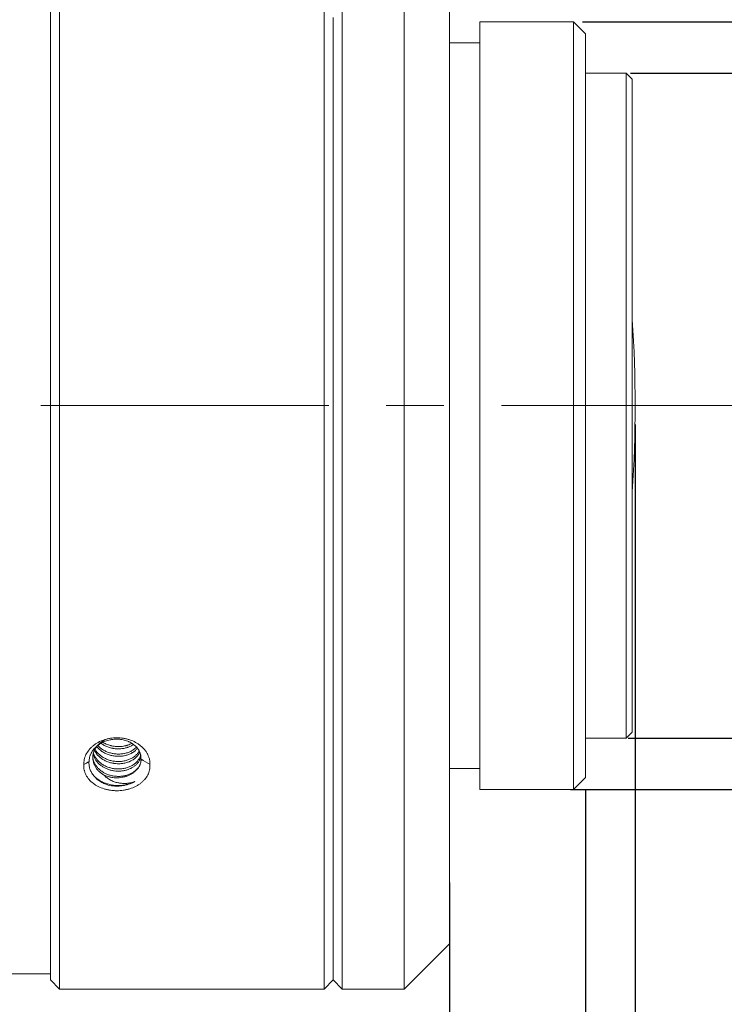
# Model space of a CAD drawing. Header units: millimetres. Extents: x 504 to 605, y 222 to 305.
# Tile 42 of 70: x 560 to 583, y 240 to 272. Entities that reach past the tile are written whole.
import ezdxf

# ---------------------------------------------------------------- set-up
doc = ezdxf.new("R2010")
doc.units = ezdxf.units.MM
doc.header["$LTSCALE"] = 0.03
doc.linetypes.add('CENTER', pattern=[50.8, 31.75, -6.35, 6.35, -6.35])
doc.layers.get('0').update_dxf_attribs({"lineweight": 15})
doc.layers.add('1', color=7, linetype='Continuous', true_color=0xffffff)
doc.styles.get("Standard").update_dxf_attribs({"font": 'simsun.ttc', "width": 0.85})
doc.dimstyles.new('ISO-25', dxfattribs={"dimtxt": 2.5, "dimasz": 2, "dimexe": 1.3, "dimexo": 0.625, "dimtad": 1, "dimzin": 9, "dimdsep": 46, "dimtxsty": 'Standard', "dimblk": 'OPEN30', "dimcen": 2, "dimazin": 2, "dimtfac": 0.6, "dimtmove": 0, "dimatfit": 0, "dimldrblk": 'OPEN30', "dimfxl": 1, "dimtolj": 1, "dimarcsym": 0})

# ---------------------------------------------------------------- blocks, each defined once
blk = doc.blocks.new('_Open30')
at = {"color": 0, "linetype": 'ByBlock', "lineweight": -2}
for p, q in [((-1, 0.268), (0, 0)), ((0, 0), (-1, -0.268)), ((0, 0), (-1, 0))]:
    blk.add_line(p, q, dxfattribs=at)
blk = doc.blocks.new('*D4')
at = {"color": 0, "lineweight": -2}
for p, q in [((573.828, 276.968), (573.828, 282.805)), ((591.353, 257.031), (591.353, 282.805)), ((575.828, 281.505), (589.353, 281.505))]:
    blk.add_line(p, q, dxfattribs=at)
at = {"layer": 'Defpoints', "color": 0}
for p in [(591.353, 281.505), (573.828, 276.343), (591.353, 256.406)]:
    blk.add_point(p, dxfattribs=at)
at = {"color": 0, "lineweight": -2, "xscale": 2, "yscale": 2, "zscale": 2, "rotation": 180}
blk.add_blockref('_Open30', (573.828, 281.505), dxfattribs=at)
at = {"color": 0, "lineweight": -2, "xscale": 2, "yscale": 2, "zscale": 2}
blk.add_blockref('_Open30', (591.353, 281.505), dxfattribs=at)
at = {"color": 0, "insert": (582.59, 283.471), "char_height": 2.5, "width": 45.23776, "attachment_point": 5}
blk.add_mtext('\\A1;17.526±0.2', dxfattribs=at)
blk = doc.blocks.new('*D11')
at = {"color": 0, "lineweight": -2}
for p, q in [((516.837, 259.046), (516.837, 224.24)), ((579.963, 259.046), (579.963, 224.24)), ((577.963, 225.54), (518.837, 225.54))]:
    blk.add_line(p, q, dxfattribs=at)
at = {"layer": 'Defpoints', "color": 0}
for p in [(516.837, 259.671), (579.963, 259.671), (516.837, 225.54)]:
    blk.add_point(p, dxfattribs=at)
at = {"color": 0, "lineweight": -2, "xscale": 2, "yscale": 2, "zscale": 2, "rotation": 180}
blk.add_blockref('_Open30', (516.837, 225.54), dxfattribs=at)
at = {"color": 0, "lineweight": -2, "xscale": 2, "yscale": 2, "zscale": 2}
blk.add_blockref('_Open30', (579.963, 225.54), dxfattribs=at)
at = {"color": 0, "insert": (549.547, 227.749), "char_height": 2.5, "width": 36.1612, "attachment_point": 5}
blk.add_mtext('\\A1;63.13±0.2(W.D. MOD)', dxfattribs=at)
blk = doc.blocks.new('*D3')
at = {"color": 0, "lineweight": -2}
for p, q in [((578.229, 272.371), (605.053, 272.371)), ((603.753, 248.971), (603.753, 270.371)), ((577.829, 246.971), (605.053, 246.971))]:
    blk.add_line(p, q, dxfattribs=at)
at = {"layer": 'Defpoints', "color": 0}
for p in [(577.604, 272.371), (603.753, 272.371), (577.204, 246.971)]:
    blk.add_point(p, dxfattribs=at)
at = {"color": 0, "lineweight": -2, "xscale": 2, "yscale": 2, "zscale": 2}
for p, rotation in [((603.753, 272.371), 90), ((603.753, 246.971), 270)]:
    blk.add_blockref('_Open30', p, dxfattribs=dict(at, rotation=rotation))
at = {"color": 0, "insert": (601.878, 259.671), "char_height": 2.5, "attachment_point": 5, "rotation": 90}
blk.add_mtext('\\A1;1"-32UNF-2A', dxfattribs=at)
blk = doc.blocks.new('*D8')
at = {"color": 0, "lineweight": -2}
for p, q in [((579.816, 270.671), (600.053, 270.671)), ((598.753, 250.671), (598.753, 268.671)), ((579.732, 248.671), (600.053, 248.671))]:
    blk.add_line(p, q, dxfattribs=at)
at = {"layer": 'Defpoints', "color": 0}
for p in [(579.191, 270.671), (598.753, 270.671), (579.107, 248.671)]:
    blk.add_point(p, dxfattribs=at)
at = {"color": 0, "lineweight": -2, "xscale": 2, "yscale": 2, "zscale": 2}
for p, rotation in [((598.753, 270.671), 90), ((598.753, 248.671), 270)]:
    blk.add_blockref('_Open30', p, dxfattribs=dict(at, rotation=rotation))
at = {"color": 0, "insert": (596.878, 259.671), "char_height": 2.5, "attachment_point": 5, "rotation": 90}
blk.add_mtext('\\A1;%%c22', dxfattribs=at)
blk = doc.blocks.new('*D2')
at = {"color": 0, "lineweight": -2}
for p, q in [((578.322, 246.985), (578.322, 232.709)), ((573.824, 243.899), (573.824, 232.709)), ((571.824, 234.009), (563.557, 234.009)), ((578.322, 234.009), (573.824, 234.009)), ((580.322, 234.009), (582.322, 234.009))]:
    blk.add_line(p, q, dxfattribs=at)
at = {"layer": 'Defpoints', "color": 0}
for p in [(578.322, 247.61), (573.824, 244.524), (573.824, 234.009)]:
    blk.add_point(p, dxfattribs=at)
at = {"color": 0, "lineweight": -2, "xscale": 2, "yscale": 2, "zscale": 2}
blk.add_blockref('_Open30', (573.824, 234.009), dxfattribs=at)
at = {"color": 0, "lineweight": -2, "xscale": 2, "yscale": 2, "zscale": 2, "rotation": 180}
blk.add_blockref('_Open30', (578.322, 234.009), dxfattribs=at)
at = {"color": 0, "insert": (566.301, 235.884), "char_height": 2.5, "attachment_point": 5}
blk.add_mtext('\\A1;4.5', dxfattribs=at)
blk = doc.blocks.new('*D7')
at = {"color": 0, "lineweight": -2}
for p, q in [((516.839, 260.296), (516.839, 302.805)), ((573.828, 277.513), (573.828, 302.805)), ((518.839, 301.505), (571.828, 301.505))]:
    blk.add_line(p, q, dxfattribs=at)
at = {"layer": 'Defpoints', "color": 0}
for p in [(573.828, 301.505), (573.828, 276.888), (516.839, 259.671)]:
    blk.add_point(p, dxfattribs=at)
at = {"color": 0, "lineweight": -2, "xscale": 2, "yscale": 2, "zscale": 2, "rotation": 180}
blk.add_blockref('_Open30', (516.839, 301.505), dxfattribs=at)
at = {"color": 0, "lineweight": -2, "xscale": 2, "yscale": 2, "zscale": 2}
blk.add_blockref('_Open30', (573.828, 301.505), dxfattribs=at)
at = {"color": 0, "insert": (545.321, 303.38), "char_height": 2.5, "attachment_point": 5}
blk.add_mtext('\\A1;56.99', dxfattribs=at)
blk = doc.blocks.new('A$C4323a73e')
at = {"layer": '1', "color": 7, "linetype": 'Continuous', "lineweight": 18}
for p, q in [((52.839, 19.299), (52.839, -4.996)), ((55.489, -19.3), (55.489, 19.3)), ((43.779, 18.999), (43.779, -4.919)), ((44.079, -4.996), (44.079, 19.125)), ((53.439, -19.3), (53.439, 18.642)), ((56.989, 17.193), (56.989, -17.8)), ((53.139, -4.919), (53.139, 12.839)), ((57.989, 12.7), (57.989, -12.7)), ((61.089, 12.7), (57.989, 12.7)), ((61.089, 12.7), (61.089, 12.267)), ((61.489, 12.3), (61.089, 12.7)), ((61.089, 12.267), (61.089, -12.7)), ((61.489, 11.881), (61.489, 12.3)), ((57.989, 12), (56.989, 12)), ((61.489, -12.3), (61.489, 11.881)), ((62.835, 11), (61.489, 11)), ((63.035, 10.8), (62.835, 11)), ((43.779, -4.919), (43.779, -19.001)), ((44.079, -19.301), (44.079, -4.996)), ((52.839, -4.996), (52.839, -19.301)), ((53.139, -19.001), (53.139, -4.919)), ((61.489, -11), (62.835, -11)), ((62.835, -11), (63.035, -10.8)), ((56.989, -12), (57.989, -12)), ((61.089, -12.7), (61.489, -12.3)), ((57.989, -12.7), (61.089, -12.7)), ((55.489, -19.3), (56.989, -17.8)), ((40.479, -18.801), (43.779, -18.801)), ((43.779, -19.001), (44.079, -19.301)), ((52.839, -19.301), (53.139, -19.001)), ((53.139, -19), (53.439, -19.3)), ((44.079, -19.301), (52.839, -19.301)), ((53.439, -19.3), (55.489, -19.3))]:
    blk.add_line(p, q, dxfattribs=at)
blk.add_arc((19.475, 0), 43.653, 356.2589, 3.7411, dxfattribs=at)
for centre, major_axis, start_param, end_param in [((63.035, 0), (0, -10.8), 1.837635, 6.283185), ((62.835, 0), (0, -11), 3.141614, 6.283185), ((63.035, 0), (0, -7.95), 1.937086, 3.141613), ((63.035, 0), (0, -7.95), 3.141613, 6.283185), ((63.035, 0), (0, -10.8), 0, 1.304055), ((63.035, 0), (0, -7.95), 0, 1.204408)]:
    blk.add_ellipse(centre, major_axis=major_axis, ratio=0.000004, start_param=start_param, end_param=end_param, dxfattribs=at)
for centre in [(63.035, 9.75), (63.035, -9.75)]:
    blk.add_ellipse(centre, major_axis=(0, 0.4), ratio=0.000004, dxfattribs=at)
for points, knots in [([(44.886, -11.883), (44.882, -11.825), (44.887, -11.768), (44.904, -11.683), (44.912, -11.655), (44.932, -11.598), (44.943, -11.571), (44.983, -11.489), (45.016, -11.438), (45.066, -11.376), (45.077, -11.364), (45.098, -11.34), (45.131, -11.305), (45.192, -11.251), (45.246, -11.211), (45.288, -11.183), (45.302, -11.174), (45.332, -11.156), (45.347, -11.148), (45.422, -11.106), (45.486, -11.079), (45.57, -11.051), (45.587, -11.045), (45.622, -11.035), (45.639, -11.031), (45.692, -11.018), (45.727, -11.011), (45.833, -10.993), (45.905, -10.988), (45.996, -10.988), (46.015, -10.988), (46.051, -10.989), (46.106, -10.993), (46.195, -11.003), (46.265, -11.018), (46.317, -11.031), (46.335, -11.035), (46.369, -11.045), (46.386, -11.051), (46.471, -11.079), (46.534, -11.107), (46.625, -11.156), (46.654, -11.173), (46.696, -11.201), (46.71, -11.211), (46.737, -11.231), (46.75, -11.241), (46.814, -11.293), (46.86, -11.339), (46.91, -11.4), (46.919, -11.412), (46.938, -11.438), (46.947, -11.451), (46.972, -11.49), (47.002, -11.543), (47.025, -11.598), (47.039, -11.639), (47.044, -11.653), (47.052, -11.682), (47.055, -11.696), (47.07, -11.768), (47.074, -11.825), (47.071, -11.883)], [0, 0, 0, 0, 0.0625, 0.0625, 0.09375, 0.09375, 0.125, 0.125, 0.1875, 0.1875, 0.203125, 0.203125, 0.21875, 0.25, 0.28125, 0.28125, 0.296875, 0.296875, 0.3125, 0.3125, 0.375, 0.375, 0.390625, 0.390625, 0.40625, 0.40625, 0.4375, 0.4375, 0.5, 0.5, 0.515625, 0.515625, 0.53125, 0.5625, 0.59375, 0.59375, 0.609375, 0.609375, 0.625, 0.625, 0.6875, 0.6875, 0.71875, 0.71875, 0.734375, 0.734375, 0.75, 0.75, 0.8125, 0.8125, 0.828125, 0.828125, 0.84375, 0.84375, 0.875, 0.90625, 0.90625, 0.921875, 0.921875, 0.9375, 0.9375, 1, 1, 1, 1]), ([(45.058, -11.776), (45.059, -11.728), (45.066, -11.682), (45.083, -11.613), (45.09, -11.59), (45.102, -11.556), (45.107, -11.545), (45.116, -11.523), (45.122, -11.512), (45.149, -11.457), (45.176, -11.415), (45.222, -11.356), (45.239, -11.337), (45.266, -11.309), (45.276, -11.3), (45.295, -11.282), (45.304, -11.273), (45.354, -11.231), (45.398, -11.2), (45.456, -11.166), (45.468, -11.159), (45.493, -11.146), (45.505, -11.14), (45.543, -11.122), (45.568, -11.111), (45.647, -11.082), (45.701, -11.066), (45.771, -11.052), (45.785, -11.05), (45.814, -11.045), (45.856, -11.039), (45.899, -11.036), (45.956, -11.034), (45.984, -11.034), (46.027, -11.036), (46.041, -11.037), (46.069, -11.039), (46.084, -11.04), (46.154, -11.049), (46.209, -11.061), (46.288, -11.084), (46.314, -11.093), (46.352, -11.108), (46.364, -11.113), (46.389, -11.124), (46.401, -11.13), (46.46, -11.16), (46.503, -11.187), (46.563, -11.234), (46.582, -11.25), (46.618, -11.284), (46.651, -11.32), (46.679, -11.358), (46.698, -11.387), (46.704, -11.397), (46.715, -11.417), (46.72, -11.428), (46.745, -11.479), (46.759, -11.522), (46.771, -11.586), (46.773, -11.608), (46.775, -11.653), (46.775, -11.675), (46.773, -11.697)], [0, 0, 0, 0, 0.0625, 0.0625, 0.09375, 0.09375, 0.109375, 0.109375, 0.125, 0.125, 0.1875, 0.1875, 0.21875, 0.21875, 0.234375, 0.234375, 0.25, 0.25, 0.3125, 0.3125, 0.328125, 0.328125, 0.34375, 0.34375, 0.375, 0.375, 0.4375, 0.4375, 0.453125, 0.453125, 0.46875, 0.5, 0.5, 0.53125, 0.53125, 0.546875, 0.546875, 0.5625, 0.5625, 0.625, 0.625, 0.65625, 0.65625, 0.671875, 0.671875, 0.6875, 0.6875, 0.75, 0.75, 0.78125, 0.78125, 0.8125, 0.84375, 0.84375, 0.859375, 0.859375, 0.875, 0.875, 0.9375, 0.9375, 0.96875, 0.96875, 1, 1, 1, 1]), ([(45.542, -12.213), (45.511, -12.195), (45.452, -12.157), (45.4, -12.112), (45.363, -12.076), (45.352, -12.064), (45.329, -12.039), (45.318, -12.026), (45.288, -11.987), (45.27, -11.96), (45.247, -11.918), (45.24, -11.903), (45.226, -11.874), (45.22, -11.86), (45.204, -11.815), (45.187, -11.755), (45.18, -11.693), (45.178, -11.647), (45.179, -11.631), (45.18, -11.6), (45.182, -11.585), (45.188, -11.539), (45.195, -11.508), (45.209, -11.464), (45.214, -11.449), (45.226, -11.419), (45.232, -11.404), (45.253, -11.361), (45.286, -11.306), (45.327, -11.254), (45.362, -11.217), (45.374, -11.205), (45.399, -11.181), (45.412, -11.17), (45.452, -11.137), (45.48, -11.117), (45.525, -11.089), (45.54, -11.08), (45.572, -11.062), (45.588, -11.054), (45.625, -11.037), (45.647, -11.027), (45.669, -11.019)], [0, 0, 0, 0, 0.063902, 0.127804, 0.127804, 0.159755, 0.159755, 0.191706, 0.191706, 0.255607, 0.255607, 0.287558, 0.287558, 0.319509, 0.319509, 0.383411, 0.447313, 0.447313, 0.479264, 0.479264, 0.511215, 0.511215, 0.575117, 0.575117, 0.607067, 0.607067, 0.639018, 0.639018, 0.70292, 0.766822, 0.766822, 0.798773, 0.798773, 0.830724, 0.830724, 0.894626, 0.894626, 0.926577, 0.926577, 0.958528, 0.958528, 1, 1, 1, 1]), ([(46.732, -11.475), (46.73, -11.478), (46.729, -11.482), (46.712, -11.514), (46.694, -11.542), (46.652, -11.596), (46.628, -11.622), (46.574, -11.67), (46.515, -11.715), (46.448, -11.751), (46.403, -11.772), (46.394, -11.775), (46.375, -11.783), (46.347, -11.794), (46.319, -11.803), (46.26, -11.82), (46.22, -11.829), (46.158, -11.838), (46.137, -11.841), (46.095, -11.845), (46.074, -11.846), (46.011, -11.847), (45.968, -11.846), (45.915, -11.84), (45.904, -11.839), (45.883, -11.836), (45.872, -11.835), (45.841, -11.83), (45.82, -11.825), (45.758, -11.811), (45.717, -11.799), (45.658, -11.777), (45.639, -11.769), (45.6, -11.751), (45.582, -11.742), (45.527, -11.713), (45.493, -11.692), (45.444, -11.656), (45.429, -11.643), (45.406, -11.624), (45.398, -11.617), (45.384, -11.604), (45.377, -11.597), (45.342, -11.563), (45.317, -11.533), (45.284, -11.487), (45.274, -11.472), (45.255, -11.44), (45.246, -11.423), (45.237, -11.404), (45.236, -11.402), (45.235, -11.4)], [0, 0, 0, 0, 0.007117, 0.007117, 0.07302, 0.07302, 0.138922, 0.138922, 0.204824, 0.270726, 0.270726, 0.287202, 0.287202, 0.303677, 0.336628, 0.336628, 0.402531, 0.402531, 0.435482, 0.435482, 0.468433, 0.468433, 0.534335, 0.534335, 0.550811, 0.550811, 0.567286, 0.567286, 0.600237, 0.600237, 0.666139, 0.666139, 0.699091, 0.699091, 0.732042, 0.732042, 0.797944, 0.797944, 0.830895, 0.830895, 0.847371, 0.847371, 0.863846, 0.863846, 0.929748, 0.929748, 0.962699, 0.962699, 0.995651, 0.995651, 1, 1, 1, 1]), ([(45.255, -11.366), (45.255, -11.367), (45.256, -11.368), (45.275, -11.401), (45.296, -11.432), (45.332, -11.476), (45.345, -11.491), (45.372, -11.519), (45.386, -11.533), (45.43, -11.572), (45.462, -11.597), (45.513, -11.63), (45.53, -11.641), (45.566, -11.661), (45.585, -11.67), (45.641, -11.697), (45.68, -11.712), (45.74, -11.732), (45.761, -11.738), (45.802, -11.748), (45.823, -11.753), (45.886, -11.764), (45.929, -11.769), (45.992, -11.773), (46.013, -11.773), (46.056, -11.773), (46.077, -11.772), (46.141, -11.768), (46.182, -11.762), (46.243, -11.75), (46.263, -11.745), (46.302, -11.735), (46.321, -11.729), (46.379, -11.709), (46.415, -11.694), (46.484, -11.658), (46.516, -11.639), (46.561, -11.606), (46.576, -11.594), (46.603, -11.571), (46.616, -11.559), (46.653, -11.521), (46.675, -11.495), (46.699, -11.459), (46.704, -11.452), (46.709, -11.444)], [0, 0, 0, 0, 0.00168, 0.00168, 0.071649, 0.071649, 0.106633, 0.106633, 0.141618, 0.141618, 0.211587, 0.211587, 0.246572, 0.246572, 0.281556, 0.281556, 0.351526, 0.351526, 0.38651, 0.38651, 0.421495, 0.421495, 0.491464, 0.491464, 0.526449, 0.526449, 0.561433, 0.561433, 0.631402, 0.631402, 0.666387, 0.666387, 0.701372, 0.701372, 0.771341, 0.771341, 0.84131, 0.84131, 0.876295, 0.876295, 0.911279, 0.911279, 0.981249, 0.981249, 1, 1, 1, 1]), ([(46.656, -11.344), (46.647, -11.354), (46.638, -11.364), (46.604, -11.399), (46.576, -11.422), (46.531, -11.455), (46.508, -11.47), (46.483, -11.485), (46.467, -11.494), (46.458, -11.499), (46.415, -11.521), (46.378, -11.536), (46.303, -11.562), (46.264, -11.573), (46.182, -11.59), (46.099, -11.601), (46.014, -11.601), (45.961, -11.598), (45.95, -11.597), (45.928, -11.595), (45.897, -11.592), (45.865, -11.587), (45.802, -11.576), (45.761, -11.566), (45.7, -11.546), (45.68, -11.539), (45.641, -11.524), (45.622, -11.515), (45.566, -11.489), (45.53, -11.469), (45.488, -11.441), (45.479, -11.435), (45.463, -11.423), (45.454, -11.417), (45.43, -11.399), (45.415, -11.386), (45.371, -11.347), (45.344, -11.319), (45.318, -11.286), (45.316, -11.284), (45.314, -11.281)], [0, 0, 0, 0, 0.030327, 0.030327, 0.110558, 0.110558, 0.150674, 0.170732, 0.170732, 0.190789, 0.190789, 0.27102, 0.27102, 0.351251, 0.351251, 0.431483, 0.511714, 0.511714, 0.531771, 0.531771, 0.551829, 0.591945, 0.591945, 0.672176, 0.672176, 0.712291, 0.712291, 0.752407, 0.752407, 0.832638, 0.832638, 0.852696, 0.852696, 0.872753, 0.872753, 0.912869, 0.912869, 0.9931, 0.9931, 1, 1, 1, 1]), ([(45.342, -11.241), (45.344, -11.243), (45.346, -11.245), (45.354, -11.254), (45.36, -11.261), (45.374, -11.275), (45.395, -11.295), (45.418, -11.315), (45.464, -11.352), (45.498, -11.375), (45.551, -11.406), (45.569, -11.416), (45.606, -11.435), (45.625, -11.443), (45.683, -11.467), (45.723, -11.481), (45.785, -11.497), (45.806, -11.502), (45.848, -11.511), (45.869, -11.514), (45.932, -11.523), (45.974, -11.526), (46.038, -11.527), (46.059, -11.527), (46.102, -11.525), (46.123, -11.523), (46.185, -11.515), (46.226, -11.508), (46.285, -11.493), (46.305, -11.487), (46.344, -11.475), (46.363, -11.468), (46.418, -11.446), (46.453, -11.429), (46.502, -11.4), (46.518, -11.39), (46.549, -11.369), (46.563, -11.358), (46.595, -11.332), (46.611, -11.318), (46.626, -11.303)], [0, 0, 0, 0, 0.005144, 0.005144, 0.026577, 0.026577, 0.048011, 0.090878, 0.090878, 0.176612, 0.176612, 0.219478, 0.219478, 0.262345, 0.262345, 0.348079, 0.348079, 0.390946, 0.390946, 0.433813, 0.433813, 0.519547, 0.519547, 0.562414, 0.562414, 0.605281, 0.605281, 0.691015, 0.691015, 0.733882, 0.733882, 0.776749, 0.776749, 0.862482, 0.862482, 0.905349, 0.905349, 0.948216, 0.948216, 1, 1, 1, 1]), ([(46.523, -11.213), (46.511, -11.221), (46.499, -11.229), (46.453, -11.256), (46.418, -11.273), (46.372, -11.292), (46.363, -11.295), (46.344, -11.302), (46.315, -11.312), (46.286, -11.32), (46.227, -11.335), (46.186, -11.342), (46.123, -11.35), (46.102, -11.352), (46.06, -11.354), (46.039, -11.354), (45.975, -11.354), (45.933, -11.351), (45.88, -11.343), (45.869, -11.342), (45.848, -11.338), (45.837, -11.336), (45.806, -11.33), (45.785, -11.325), (45.724, -11.308), (45.684, -11.295), (45.626, -11.271), (45.607, -11.262), (45.569, -11.243), (45.551, -11.234), (45.501, -11.204), (45.47, -11.183), (45.44, -11.16)], [0, 0, 0, 0, 0.041845, 0.041845, 0.149142, 0.149142, 0.175966, 0.175966, 0.20279, 0.256438, 0.256438, 0.363734, 0.363734, 0.417382, 0.417382, 0.47103, 0.47103, 0.578326, 0.578326, 0.60515, 0.60515, 0.631974, 0.631974, 0.685622, 0.685622, 0.792918, 0.792918, 0.846566, 0.846566, 0.900214, 0.900214, 1, 1, 1, 1]), ([(45.49, -11.122), (45.492, -11.124), (45.493, -11.125), (45.506, -11.133), (45.516, -11.14), (45.57, -11.172), (45.616, -11.194), (45.687, -11.222), (45.711, -11.23), (45.748, -11.241), (45.761, -11.245), (45.786, -11.251), (45.799, -11.254), (45.862, -11.268), (45.914, -11.275), (45.979, -11.279), (45.992, -11.28), (46.018, -11.281), (46.031, -11.281), (46.07, -11.28), (46.095, -11.279), (46.172, -11.272), (46.222, -11.263), (46.282, -11.247), (46.294, -11.244), (46.318, -11.237), (46.354, -11.225), (46.406, -11.205), (46.444, -11.186), (46.461, -11.177)], [0, 0, 0, 0, 0.006416, 0.006416, 0.043718, 0.043718, 0.192927, 0.192927, 0.267532, 0.267532, 0.304834, 0.304834, 0.342136, 0.342136, 0.491345, 0.491345, 0.528648, 0.528648, 0.56595, 0.56595, 0.640555, 0.640555, 0.789764, 0.789764, 0.827066, 0.827066, 0.864368, 0.938973, 1, 1, 1, 1]), ([(45.179, -11.573), (45.179, -11.582), (45.179, -11.591), (45.181, -11.633), (45.19, -11.698), (45.21, -11.762), (45.236, -11.825), (45.252, -11.856), (45.289, -11.914), (45.309, -11.942), (45.344, -11.983), (45.357, -11.996), (45.382, -12.022), (45.396, -12.034), (45.437, -12.07), (45.467, -12.092), (45.514, -12.123), (45.53, -12.133), (45.563, -12.152), (45.581, -12.161), (45.633, -12.186), (45.668, -12.201), (45.724, -12.219), (45.742, -12.225), (45.78, -12.235), (45.8, -12.24), (45.858, -12.252), (45.936, -12.264), (46.015, -12.266), (46.074, -12.265), (46.093, -12.264), (46.132, -12.261), (46.152, -12.258), (46.209, -12.25), (46.246, -12.242), (46.301, -12.228), (46.319, -12.222), (46.354, -12.21), (46.372, -12.203), (46.422, -12.183), (46.454, -12.167), (46.5, -12.14), (46.515, -12.131), (46.543, -12.112), (46.557, -12.101), (46.597, -12.07), (46.646, -12.025), (46.685, -11.974), (46.71, -11.935), (46.718, -11.922), (46.732, -11.895), (46.738, -11.881), (46.756, -11.839), (46.764, -11.811), (46.773, -11.768), (46.775, -11.753), (46.778, -11.724), (46.779, -11.709), (46.779, -11.695)], [0, 0, 0, 0, 0.012973, 0.012973, 0.059974, 0.106975, 0.106975, 0.153976, 0.153976, 0.200978, 0.200978, 0.224478, 0.224478, 0.247979, 0.247979, 0.29498, 0.29498, 0.318481, 0.318481, 0.341982, 0.341982, 0.388983, 0.388983, 0.412484, 0.412484, 0.435984, 0.435984, 0.482986, 0.529987, 0.529987, 0.553488, 0.553488, 0.576988, 0.576988, 0.62399, 0.62399, 0.64749, 0.64749, 0.670991, 0.670991, 0.717992, 0.717992, 0.741493, 0.741493, 0.764993, 0.764993, 0.811995, 0.858996, 0.858996, 0.882497, 0.882497, 0.905997, 0.905997, 0.952999, 0.952999, 0.976499, 0.976499, 1, 1, 1, 1]), ([(46.773, -11.589), (46.772, -11.598), (46.766, -11.634), (46.755, -11.669), (46.739, -11.708), (46.733, -11.721), (46.719, -11.746), (46.712, -11.759), (46.689, -11.796), (46.671, -11.819), (46.641, -11.853), (46.631, -11.864), (46.609, -11.886), (46.597, -11.896), (46.561, -11.927), (46.535, -11.946), (46.48, -11.98), (46.45, -11.996), (46.404, -12.017), (46.388, -12.024), (46.356, -12.037), (46.339, -12.042), (46.289, -12.059), (46.255, -12.067), (46.203, -12.078), (46.185, -12.081), (46.149, -12.086), (46.13, -12.088), (46.076, -12.092), (46.039, -12.094), (45.966, -12.092), (45.929, -12.089), (45.873, -12.081), (45.855, -12.078), (45.818, -12.071), (45.8, -12.067), (45.747, -12.054), (45.712, -12.043), (45.661, -12.024), (45.644, -12.017), (45.61, -12.002), (45.594, -11.995), (45.546, -11.97), (45.516, -11.952), (45.458, -11.913), (45.43, -11.892), (45.378, -11.846), (45.331, -11.798), (45.291, -11.745), (45.265, -11.704), (45.257, -11.69), (45.242, -11.661), (45.235, -11.647), (45.215, -11.603), (45.205, -11.574), (45.196, -11.539), (45.195, -11.534), (45.194, -11.529)], [0, 0, 0, 0, 0.015717, 0.064529, 0.064529, 0.088934, 0.088934, 0.11334, 0.11334, 0.162152, 0.162152, 0.186557, 0.186557, 0.210963, 0.210963, 0.259774, 0.259774, 0.308586, 0.308586, 0.332992, 0.332992, 0.357397, 0.357397, 0.406209, 0.406209, 0.430615, 0.430615, 0.45502, 0.45502, 0.503832, 0.503832, 0.552643, 0.552643, 0.577049, 0.577049, 0.601455, 0.601455, 0.650266, 0.650266, 0.674672, 0.674672, 0.699077, 0.699077, 0.747889, 0.747889, 0.7967, 0.7967, 0.845512, 0.894323, 0.894323, 0.918729, 0.918729, 0.943135, 0.943135, 0.991946, 0.991946, 1, 1, 1, 1]), ([(45.202, -11.488), (45.206, -11.501), (45.211, -11.515), (45.222, -11.546), (45.23, -11.563), (45.254, -11.613), (45.273, -11.645), (45.306, -11.691), (45.318, -11.706), (45.343, -11.735), (45.356, -11.749), (45.398, -11.791), (45.428, -11.816), (45.476, -11.852), (45.493, -11.863), (45.527, -11.885), (45.545, -11.896), (45.6, -11.925), (45.638, -11.942), (45.717, -11.971), (45.757, -11.984), (45.82, -11.998), (45.841, -12.002), (45.883, -12.009), (45.904, -12.012), (45.968, -12.018), (46.01, -12.02), (46.074, -12.019), (46.095, -12.018), (46.137, -12.014), (46.158, -12.011), (46.22, -12.002), (46.26, -11.993), (46.318, -11.976), (46.338, -11.97), (46.375, -11.956), (46.394, -11.948), (46.447, -11.924), (46.481, -11.906), (46.529, -11.876), (46.544, -11.865), (46.573, -11.843), (46.587, -11.831), (46.628, -11.795), (46.651, -11.77), (46.683, -11.729), (46.693, -11.715), (46.711, -11.687), (46.72, -11.672), (46.742, -11.628), (46.754, -11.598), (46.763, -11.564), (46.764, -11.56), (46.765, -11.556)], [0, 0, 0, 0, 0.023384, 0.023384, 0.052761, 0.052761, 0.111516, 0.111516, 0.140893, 0.140893, 0.17027, 0.17027, 0.229024, 0.229024, 0.258402, 0.258402, 0.287779, 0.287779, 0.346533, 0.346533, 0.405288, 0.405288, 0.434665, 0.434665, 0.464042, 0.464042, 0.522796, 0.522796, 0.552174, 0.552174, 0.581551, 0.581551, 0.640305, 0.640305, 0.669682, 0.669682, 0.69906, 0.69906, 0.757814, 0.757814, 0.787191, 0.787191, 0.816568, 0.816568, 0.875323, 0.875323, 0.9047, 0.9047, 0.934077, 0.934077, 0.992832, 0.992832, 1, 1, 1, 1]), ([(45.542, -12.213), (45.572, -12.228), (45.635, -12.254), (45.701, -12.275), (45.753, -12.287), (45.77, -12.291), (45.805, -12.297), (45.823, -12.3), (45.875, -12.307), (45.911, -12.31), (45.964, -12.312), (45.982, -12.312), (46.018, -12.311), (46.036, -12.31), (46.09, -12.306), (46.16, -12.298), (46.229, -12.282), (46.279, -12.267), (46.296, -12.262), (46.329, -12.25), (46.345, -12.244), (46.392, -12.225), (46.422, -12.21), (46.465, -12.186), (46.479, -12.178), (46.507, -12.16), (46.52, -12.151), (46.559, -12.122), (46.607, -12.082), (46.648, -12.037), (46.675, -12.002), (46.684, -11.989), (46.7, -11.965), (46.708, -11.953), (46.729, -11.915), (46.74, -11.889), (46.755, -11.85), (46.759, -11.837), (46.766, -11.81), (46.769, -11.796), (46.776, -11.755), (46.779, -11.728), (46.779, -11.7)], [0, 0, 0, 0, 0.0625, 0.125, 0.125, 0.15625, 0.15625, 0.1875, 0.1875, 0.25, 0.25, 0.28125, 0.28125, 0.3125, 0.3125, 0.375, 0.4375, 0.4375, 0.46875, 0.46875, 0.5, 0.5, 0.5625, 0.5625, 0.59375, 0.59375, 0.625, 0.625, 0.6875, 0.75, 0.75, 0.78125, 0.78125, 0.8125, 0.8125, 0.875, 0.875, 0.90625, 0.90625, 0.9375, 0.9375, 1, 1, 1, 1]), ([(47.073, -11.884), (47.076, -11.941), (47.071, -11.998), (47.053, -12.082), (47.046, -12.11), (47.026, -12.164), (47.014, -12.191), (46.975, -12.27), (46.941, -12.319), (46.891, -12.378), (46.881, -12.389), (46.859, -12.412), (46.826, -12.445), (46.765, -12.496), (46.711, -12.533), (46.669, -12.559), (46.655, -12.568), (46.625, -12.584), (46.61, -12.592), (46.535, -12.63), (46.471, -12.656), (46.387, -12.682), (46.37, -12.687), (46.335, -12.696), (46.318, -12.7), (46.265, -12.712), (46.23, -12.718), (46.124, -12.734), (46.052, -12.739), (45.96, -12.739), (45.942, -12.739), (45.906, -12.738), (45.851, -12.735), (45.762, -12.725), (45.692, -12.712), (45.639, -12.7), (45.622, -12.696), (45.588, -12.687), (45.571, -12.682), (45.486, -12.656), (45.422, -12.63), (45.332, -12.585), (45.303, -12.568), (45.26, -12.542), (45.246, -12.533), (45.219, -12.514), (45.206, -12.505), (45.142, -12.456), (45.096, -12.413), (45.047, -12.355), (45.037, -12.343), (45.018, -12.319), (45.01, -12.306), (44.984, -12.269), (44.954, -12.218), (44.931, -12.165), (44.917, -12.124), (44.912, -12.111), (44.904, -12.083), (44.901, -12.069), (44.886, -11.998), (44.881, -11.941), (44.885, -11.884)], [0, 0, 0, 0, 0.0625, 0.0625, 0.09375, 0.09375, 0.125, 0.125, 0.1875, 0.1875, 0.203125, 0.203125, 0.21875, 0.25, 0.28125, 0.28125, 0.296875, 0.296875, 0.3125, 0.3125, 0.375, 0.375, 0.390625, 0.390625, 0.40625, 0.40625, 0.4375, 0.4375, 0.5, 0.5, 0.515625, 0.515625, 0.53125, 0.5625, 0.59375, 0.59375, 0.609375, 0.609375, 0.625, 0.625, 0.6875, 0.6875, 0.71875, 0.71875, 0.734375, 0.734375, 0.75, 0.75, 0.8125, 0.8125, 0.828125, 0.828125, 0.84375, 0.84375, 0.875, 0.90625, 0.90625, 0.921875, 0.921875, 0.9375, 0.9375, 1, 1, 1, 1]), ([(45.058, -11.776), (45.054, -11.817), (45.055, -11.858), (45.064, -11.94), (45.073, -11.98), (45.093, -12.04), (45.101, -12.06), (45.118, -12.098), (45.127, -12.117), (45.158, -12.173), (45.183, -12.209), (45.218, -12.252), (45.225, -12.261), (45.24, -12.278), (45.263, -12.303), (45.288, -12.326), (45.339, -12.372), (45.376, -12.4), (45.437, -12.439), (45.458, -12.451), (45.5, -12.475), (45.522, -12.486), (45.588, -12.516), (45.635, -12.534), (45.683, -12.549)], [0, 0, 0, 0, 0.125, 0.125, 0.25, 0.25, 0.3125, 0.3125, 0.375, 0.375, 0.5, 0.5, 0.53125, 0.53125, 0.5625, 0.625, 0.625, 0.75, 0.75, 0.8125, 0.8125, 0.875, 0.875, 1, 1, 1, 1]), ([(45.195, -12.232), (45.219, -12.258), (45.245, -12.282), (45.291, -12.321), (45.311, -12.336), (45.341, -12.358), (45.351, -12.365), (45.371, -12.379), (45.382, -12.386), (45.435, -12.419), (45.48, -12.442), (45.573, -12.483), (45.622, -12.501), (45.722, -12.531), (45.773, -12.543), (45.876, -12.56), (45.929, -12.565), (45.995, -12.567), (46.008, -12.567), (46.034, -12.568), (46.074, -12.567), (46.113, -12.565), (46.19, -12.558), (46.241, -12.55), (46.316, -12.534), (46.34, -12.528), (46.389, -12.514), (46.413, -12.506), (46.482, -12.481), (46.527, -12.462), (46.569, -12.439)], [0, 0, 0, 0, 0.076354, 0.076354, 0.127668, 0.127668, 0.153325, 0.153325, 0.178982, 0.178982, 0.281609, 0.281609, 0.384236, 0.384236, 0.486864, 0.486864, 0.589491, 0.589491, 0.615148, 0.615148, 0.640805, 0.692118, 0.692118, 0.794745, 0.794745, 0.846059, 0.846059, 0.897373, 0.897373, 1, 1, 1, 1]), ([(46.569, -12.439), (46.529, -12.455), (46.486, -12.467), (46.421, -12.482), (46.399, -12.486), (46.364, -12.491), (46.353, -12.492), (46.33, -12.494), (46.319, -12.496), (46.261, -12.5), (46.215, -12.5), (46.145, -12.496), (46.121, -12.494), (46.086, -12.49), (46.074, -12.488), (46.05, -12.484), (45.992, -12.474), (45.935, -12.458), (45.869, -12.434), (45.847, -12.425), (45.803, -12.406), (45.782, -12.395), (45.72, -12.361), (45.68, -12.335), (45.625, -12.293), (45.607, -12.279), (45.573, -12.248), (45.556, -12.231), (45.54, -12.214)], [0, 0, 0, 0, 0.125, 0.125, 0.1875, 0.1875, 0.21875, 0.21875, 0.25, 0.25, 0.375, 0.375, 0.4375, 0.4375, 0.46875, 0.46875, 0.5, 0.625, 0.625, 0.6875, 0.6875, 0.75, 0.75, 0.875, 0.875, 0.9375, 0.9375, 1, 1, 1, 1]), ([(45.682, -12.552), (45.757, -12.57), (45.834, -12.58), (45.95, -12.587), (45.99, -12.587), (46.068, -12.584), (46.145, -12.577), (46.22, -12.564), (46.276, -12.552), (46.295, -12.547), (46.332, -12.537), (46.35, -12.532), (46.439, -12.503), (46.507, -12.474), (46.569, -12.439)], [0, 0, 0, 0, 0.25, 0.25, 0.375, 0.375, 0.5, 0.625, 0.625, 0.6875, 0.6875, 0.75, 0.75, 1, 1, 1, 1])]:
    blk.add_open_spline(points, degree=3, knots=knots, dxfattribs=at)
for points in [[(47.075, -11.873), (46.975, -11.812), (46.875, -11.751), (46.775, -11.689)], [(44.882, -11.877), (44.94, -11.841), (44.999, -11.806), (45.058, -11.77)]]:
    blk.add_open_spline(points, degree=3, dxfattribs=at)

msp = doc.modelspace()

# ---------------------------------------------------------------- linework, layer by layer
at = {"layer": '1', "color": 1, "linetype": 'CENTER', "lineweight": 5, "ltscale": 10}
msp.add_open_spline([(514.581, 259.6714), (548.9675, 259.671), (593.5091, 259.671)], degree=1, knots=[0, 0, 0.0768246, 1, 1], dxfattribs=at)

# ---------------------------------------------------------------- block references
msp.add_blockref('A$C4323a73e', (516.8371, 259.6709))

# ---------------------------------------------------------------- dimensions: what is measured, and where the dimension line sits
dim = msp.add_linear_dim(base=(573.828, 301.5054), p1=(516.8392, 259.671), p2=(573.828, 276.8884), dimstyle='ISO-25', override={"dimtmove": 0})
dim.commit()
dim.dimension.update_dxf_attribs({"geometry": '*D7', "text_midpoint": (545.3206, 301.5054), "dimtype": 128})
dim = msp.add_linear_dim(base=(591.3535, 281.5054), p1=(573.8279, 276.3426), p2=(591.3535, 256.4058), angle=180, dimstyle='ISO-25', override={"dimdec": 3, "dimtol": 1, "dimtp": 0.2, "dimtm": 0.2, "dimtfac": 1, "dimtdec": 3})
dim.commit()
dim.dimension.update_dxf_attribs({"geometry": '*D4', "text_midpoint": (582.5905, 281.5054), "dimtype": 128})
for base, p1, p2, text, picture, middle in [((603.7526, 272.371), (577.2043, 246.971), (577.6044, 272.371), '1"-32UNF-2A', '*D3', (603.7526, 259.671)), ((598.7526, 270.671), (579.1073, 248.671), (579.1908, 270.671), '%%c<>', '*D8', (598.7526, 259.671))]:
    dim = msp.add_linear_dim(base=base, p1=p1, p2=p2, angle=90, text=text, dimstyle='ISO-25')
    dim.commit()
    dim.dimension.update_dxf_attribs({"geometry": picture, "text_midpoint": middle, "dimtype": 128})
at = {"color": 7}
dim = msp.add_linear_dim(base=(516.8371, 225.5402), p1=(579.9627, 259.671), p2=(516.8371, 259.6714), angle=180, text='<>(W.D. MOD)', dimstyle='ISO-25', override={"dimgap": 0.625, "dimtol": 1, "dimlim": 0, "dimtp": 0.2, "dimtm": 0.2, "dimtfac": 1}, dxfattribs=at)
dim.commit()
dim.dimension.update_dxf_attribs({"geometry": '*D11', "text_midpoint": (549.5475, 225.5402), "dimtype": 160})
dim = msp.add_linear_dim(base=(573.8245, 234.0093), p1=(578.3218, 247.6098), p2=(573.8245, 244.5244), dimstyle='ISO-25')
dim.commit()
dim.dimension.update_dxf_attribs({"geometry": '*D2', "text_midpoint": (566.3006, 234.0093), "dimtype": 128})

doc.saveas('drawing.dxf')
